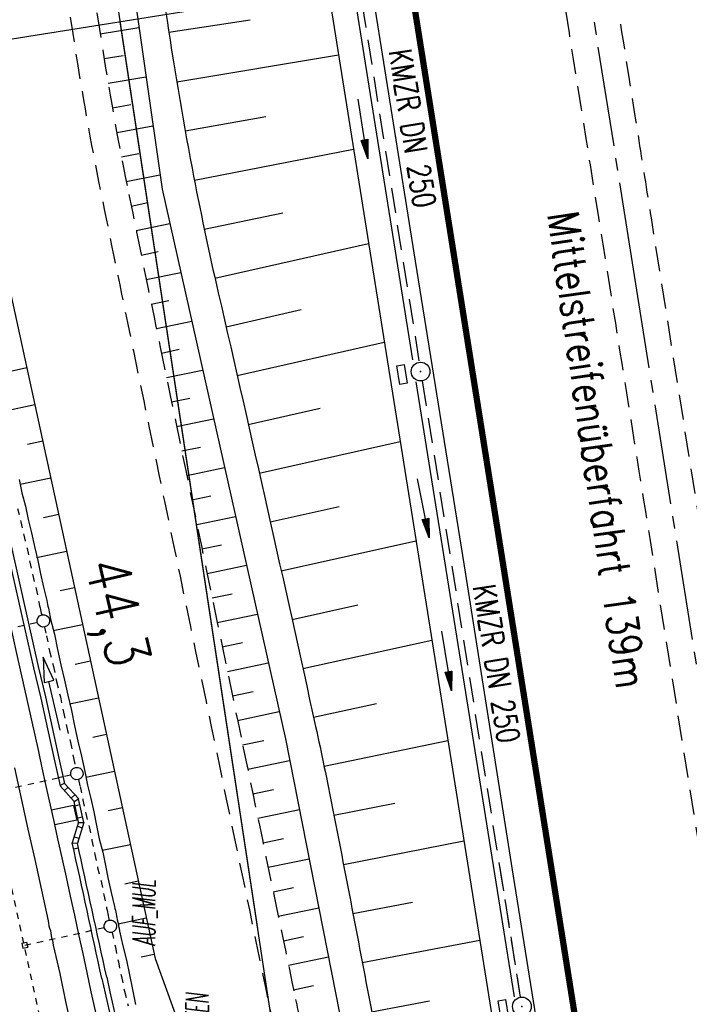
# Model space of a CAD drawing. Extents: x 447693 to 448165, y 439527 to 440695.
# Tile 85 of 88: x 447806 to 447859, y 440563 to 440642. Entities that reach past the tile are written whole.
import ezdxf
from ezdxf.enums import TextEntityAlignment as Align

# ---------------------------------------------------------------- set-up
doc = ezdxf.new("R2010")
doc.units = 0
doc.header["$LTSCALE"] = 2
doc.header["$MEASUREMENT"] = 0
for name, pattern in [('ACAD_ISO03W100', [0.5, 0.25, -0.25]), ('ACAD_ISO05W100', [0.5, 0.25, -0.25]), ('ACHSE', [5.5, 4, -0.5, 0.5, -0.5]), ('AUSGEZOGEN', [0]), ('GESTRICH-X2', [1.5, 1, -0.5])]:
    doc.linetypes.add(name, pattern=pattern)
doc.layers.get('0').update_dxf_attribs({"linetype": 'AUSGEZOGEN'})
for name, color, linetype in [('208-GRENZL-BAB', 7, 'AUSGEZOGEN'), ('209-GRENZL-BAB', 7, 'AUSGEZOGEN'), ('ACHSETOP', 250, 'ACHSE'), ('ANMERKUNG', 7, 'CONTINUOUS'), ('BOESCHG', 250, 'AUSGEZOGEN'), ('BW-SCHRIFT', 250, 'AUSGEZOGEN'), ('DB-Bahnachse', 7, 'CONTINUOUS'), ('DB-Boeschungen', 15, 'CONTINUOUS'), ('DB-Gleisachsen', 7, 'CONTINUOUS'), ('DB-Ingenieurbauwerke', 15, 'CONTINUOUS'), ('DB-Kabelanlagen', 15, 'CONTINUOUS'), ('DB-Tiefenentwässerung', 15, 'CONTINUOUS'), ('FBRTOP', 250, 'AUSGEZOGEN'), ('KANAL', 7, 'GESTRICH-X2'), ('MS-UEBERFAHRT', 250, 'GESTRICH-X2'), ('MULDE', 250, 'AUSGEZOGEN'), ('PFEIL', 7, 'CONTINUOUS'), ('PFEILTOP', 200, 'AUSGEZOGEN'), ('Planeinteilung', 250, 'CONTINUOUS'), ('RAHMEN', 7, 'AUSGEZOGEN'), ('SCHSYMBOL', 200, 'AUSGEZOGEN'), ('TEXTO', 4, 'CONTINUOUS'), ('WEG', 250, 'GESTRICH-X2')]:
    doc.layers.add(name, color=color, linetype=linetype)
doc.styles.add('ROMANS', font='romans.shx', dxfattribs={"width": 0.8})

# ---------------------------------------------------------------- blocks, each defined once
blk = doc.blocks.new('GST')
at = {"color": 0}
blk.add_circle((0, 0), 0.75, dxfattribs=at)
blk.add_point((0, 0), dxfattribs=at)
blk = doc.blocks.new('17')
blk.add_lwpolyline([(-0.755, -1.218), (0.748, -1.218), (0.748, -1.801), (-0.755, -1.801)], close=True)
blk.add_blockref('GST', (0, 0))
blk = doc.blocks.new('1135297')
at = {"layer": 'RAHMEN'}
blk.add_line((25, 292), (25, 5), dxfattribs=at)
blk = doc.blocks.new('PFEIL2')
at = {"color": 0}
for p, q in [((0.88, 0.002), (-2.401, -0.012)), ((0.881, -0.271), (0.879, 0.276)), ((0.879, 0.276), (2.429, 0.009)), ((0.911, 0.27), (0.879, 0.265)), ((0.965, 0.261), (0.879, 0.246)), ((1.019, 0.252), (0.879, 0.228)), ((1.073, 0.242), (0.879, 0.209)), ((1.127, 0.233), (0.879, 0.191)), ((1.181, 0.224), (0.879, 0.172)), ((1.235, 0.214), (0.879, 0.154)), ((1.289, 0.205), (0.879, 0.135)), ((1.343, 0.196), (0.879, 0.117)), ((1.397, 0.187), (0.879, 0.098)), ((1.451, 0.177), (0.879, 0.08)), ((1.505, 0.168), (0.879, 0.061)), ((1.559, 0.159), (0.88, 0.043)), ((1.613, 0.149), (0.88, 0.024)), ((1.668, 0.14), (0.88, 0.006)), ((1.722, 0.131), (0.88, -0.013)), ((1.776, 0.121), (0.88, -0.031)), ((1.83, 0.112), (0.88, -0.05)), ((1.884, 0.103), (0.88, -0.068)), ((1.938, 0.094), (0.88, -0.087)), ((1.992, 0.084), (0.88, -0.105)), ((2.046, 0.075), (0.88, -0.124)), ((2.1, 0.066), (0.88, -0.142)), ((2.154, 0.056), (0.88, -0.161)), ((2.208, 0.047), (0.88, -0.179)), ((2.262, 0.038), (0.881, -0.198)), ((2.316, 0.029), (0.881, -0.216)), ((2.37, 0.019), (0.881, -0.235)), ((2.424, 0.01), (0.881, -0.253)), ((2.429, 0.009), (0.881, -0.271))]:
    blk.add_line(p, q, dxfattribs=at)

msp = doc.modelspace()

# ---------------------------------------------------------------- linework, layer by layer
at = {"layer": '208-GRENZL-BAB', "flags": 128}
msp.add_lwpolyline([(447824.921, 440569.376), (447810.169, 440666.595)], dxfattribs=at)
at = {"layer": '209-GRENZL-BAB', "flags": 128}
msp.add_lwpolyline([(447825.967, 440562.481), (447813.92, 440641.878)], dxfattribs=at)
at = {"layer": 'ACHSETOP'}
msp.add_lwpolyline([(447846.968, 440672.451), (447854.979, 440622.107), (447866.765, 440548.039), (447886.407, 440424.592), (447902.122, 440325.834), (447913.908, 440251.766), (447929.622, 440153.009), (447941.408, 440078.94), (447949.265, 440029.562), (447961.051, 439955.493), (447972.836, 439881.425), (447988.551, 439782.668), (448008.194, 439659.221), (448023.908, 439560.463), (448025.326, 439551.552)], dxfattribs=at)
at = {"layer": 'BOESCHG'}
for p, q in [((447817.814, 440641.038), (447824.306, 440642.025)), ((447812.31, 440640.923), (447815.416, 440641.412)), ((447812.624, 440638.947), (447814.161, 440639.195)), ((447818.441, 440637.087), (447831.4, 440639.234)), ((447812.949, 440636.974), (447815.978, 440637.485)), ((447813.289, 440635.003), (447814.774, 440635.265)), ((447819.121, 440633.146), (447825.561, 440634.301)), ((447813.644, 440633.035), (447816.539, 440633.569)), ((447814.014, 440631.069), (447815.417, 440631.339)), ((447819.854, 440629.213), (447832.601, 440631.683)), ((447814.399, 440629.107), (447817.101, 440629.647)), ((447814.797, 440627.147), (447816.123, 440627.418)), ((447820.645, 440625.292), (447826.922, 440626.608)), ((447815.198, 440625.187), (447817.886, 440625.738)), ((447821.496, 440621.384), (447833.798, 440624.159)), ((447815.6, 440623.228), (447816.962, 440623.508)), ((447816.003, 440621.269), (447818.761, 440621.837)), ((447816.407, 440619.31), (447817.803, 440619.598)), ((447822.39, 440617.485), (447828.405, 440618.866)), ((447816.811, 440617.352), (447819.637, 440617.936)), ((447823.282, 440613.586), (447835.053, 440616.272)), ((447817.216, 440615.393), (447818.646, 440615.689)), ((447817.622, 440613.435), (447820.513, 440614.033)), ((447818.027, 440611.476), (447819.489, 440611.779)), ((447824.17, 440609.686), (447829.928, 440610.992)), ((447818.433, 440609.518), (447821.39, 440610.13)), ((447825.052, 440605.784), (447836.32, 440608.326)), ((447818.839, 440607.559), (447820.333, 440607.869)), ((447819.244, 440605.601), (447822.266, 440606.227)), ((447819.65, 440603.643), (447821.177, 440603.959)), ((447825.93, 440601.882), (447831.442, 440603.118)), ((447820.057, 440601.684), (447823.142, 440602.324)), ((447826.803, 440597.978), (447837.589, 440600.383)), ((447820.463, 440599.726), (447822.021, 440600.049)), ((447820.869, 440597.768), (447824.018, 440598.421)), ((447821.276, 440595.809), (447822.866, 440596.14)), ((447827.671, 440594.073), (447832.947, 440595.243)), ((447821.682, 440593.851), (447824.894, 440594.518)), ((447828.534, 440590.168), (447838.856, 440592.442)), ((447822.089, 440591.893), (447823.711, 440592.23)), ((447822.496, 440589.935), (447825.771, 440590.615)), ((447822.903, 440587.977), (447824.556, 440588.32)), ((447829.392, 440586.261), (447834.441, 440587.367)), ((447823.31, 440586.018), (447826.647, 440586.712)), ((447823.717, 440584.06), (447825.401, 440584.411)), ((447830.231, 440582.35), (447840.139, 440584.409)), ((447824.125, 440582.102), (447827.478, 440582.8)), ((447824.532, 440580.144), (447826.199, 440580.491)), ((447831.02, 440578.428), (447835.904, 440579.386)), ((447824.939, 440578.186), (447828.254, 440578.876)), ((447825.347, 440576.228), (447826.994, 440576.571)), ((447831.785, 440574.502), (447841.422, 440576.372)), ((447825.754, 440574.27), (447829.029, 440574.952)), ((447826.162, 440572.312), (447827.79, 440572.651)), ((447832.543, 440570.575), (447837.3, 440571.488)), ((447826.569, 440570.354), (447829.805, 440571.028)), ((447826.977, 440568.396), (447828.585, 440568.731)), ((447833.294, 440566.646), (447842.69, 440568.431)), ((447827.385, 440566.438), (447830.581, 440567.103)), ((447827.792, 440564.48), (447829.38, 440564.811)), ((447834.037, 440562.715), (447838.68, 440563.589))]:
    msp.add_line(p, q, dxfattribs=at)
for points in [[(447811.773, 440666.85), (447817.264, 440628.507), (447827.134, 440584.542), (447831.82, 440560.833), (447834.408, 440549.785), (447836.095, 440540.112)], [(447795.777, 440664.305), (447804.558, 440622.889), (447816.709, 440566.977)]]:
    msp.add_lwpolyline(points, dxfattribs=at)
msp.add_lwpolyline([(447813.811, 440667.175, -0.003673), (447817.555, 440642.782, 0.010687), (447819.673, 440630.164, 0.009698), (447821.764, 440620.212, -0.002774), (447829.555, 440585.522, -0.005397), (447830.913, 440578.978, -0.002074), (447834.191, 440561.9)], format="xyb", dxfattribs=at)
at = {"layer": 'BOESCHG', "flags": 128}
msp.add_lwpolyline([(447816.709, 440566.977), (447819.985, 440557.905)], dxfattribs=at)
at = {"layer": 'DB-Bahnachse', "linetype": 'ACAD_ISO05W100'}
msp.add_ellipse((443814.895, 439698.334), major_axis=(-966.059, 3969.125), ratio=1, start_param=4.666677, end_param=4.691192, dxfattribs=at)
at = {"layer": 'DB-Boeschungen', "linetype": 'Continuous'}
for p, q in [((447806.446, 440614.2), (447805.127, 440613.927)), ((447804.598, 440610.754), (447807.083, 440611.269)), ((447807.721, 440608.337), (447806.5, 440608.084)), ((447805.831, 440605.29), (447806.054, 440604.213)), ((447805.912, 440604.899), (447808.358, 440605.405)), ((447806.054, 440604.213), (447806.326, 440603.146)), ((447806.326, 440603.146), (447806.55, 440602.069)), ((447806.55, 440602.069), (447806.822, 440601.002)), ((447808.995, 440602.474), (447807.78, 440602.222)), ((447806.822, 440601.002), (447807.045, 440599.925)), ((447807.045, 440599.925), (447807.327, 440598.809)), ((447807.227, 440599.044), (447809.632, 440599.542)), ((447807.327, 440598.809), (447807.55, 440597.732)), ((447807.55, 440597.732), (447807.773, 440596.655)), ((447807.773, 440596.655), (447808.045, 440595.588)), ((447810.269, 440596.61), (447809.122, 440596.372)), ((447808.045, 440595.588), (447808.076, 440595.441)), ((447808.076, 440595.441), (447808.106, 440595.294)), ((447808.106, 440595.294), (447808.136, 440595.147)), ((447808.136, 440595.147), (447808.167, 440595)), ((447808.167, 440595), (447808.197, 440594.853)), ((447808.197, 440594.853), (447808.228, 440594.707)), ((447808.228, 440594.707), (447808.258, 440594.56)), ((447808.258, 440594.56), (447808.288, 440594.413)), ((447808.288, 440594.413), (447808.319, 440594.266)), ((447808.319, 440594.266), (447808.349, 440594.119)), ((447808.349, 440594.119), (447808.652, 440592.905)), ((447808.542, 440593.189), (447810.906, 440593.678)), ((447808.652, 440592.905), (447808.905, 440591.681)), ((447808.905, 440591.681), (447809.159, 440590.457)), ((447809.159, 440590.457), (447809.461, 440589.243)), ((447811.543, 440590.747), (447810.31, 440590.491)), ((447809.461, 440589.243), (447809.715, 440588.019)), ((447809.715, 440588.019), (447810.017, 440586.805)), ((447809.857, 440587.334), (447812.18, 440587.815)), ((447810.017, 440586.805), (447810.271, 440585.581)), ((447810.271, 440585.581), (447810.524, 440584.357)), ((447812.818, 440584.883), (447811.714, 440584.655)), ((447810.524, 440584.357), (447810.827, 440583.143)), ((447810.827, 440583.143), (447811.08, 440581.919)), ((447811.08, 440581.919), (447811.303, 440580.842)), ((447811.172, 440581.479), (447813.455, 440581.952)), ((447811.303, 440580.842), (447811.575, 440579.775)), ((447811.575, 440579.775), (447811.799, 440578.698)), ((447814.092, 440579.02), (447812.963, 440578.786)), ((447811.799, 440578.698), (447812.022, 440577.621)), ((447812.022, 440577.621), (447812.245, 440576.544)), ((447812.245, 440576.544), (447812.517, 440575.477)), ((447812.486, 440575.624), (447814.729, 440576.088)), ((447812.517, 440575.477), (447812.74, 440574.4)), ((447812.74, 440574.4), (447812.963, 440573.322)), ((447812.963, 440573.322), (447813.186, 440572.245)), ((447815.366, 440573.156), (447814.275, 440572.93)), ((447813.186, 440572.245), (447813.468, 440571.129)), ((447813.468, 440571.129), (447813.499, 440570.983)), ((447813.499, 440570.983), (447813.529, 440570.836)), ((447813.529, 440570.836), (447813.559, 440570.689)), ((447813.559, 440570.689), (447813.59, 440570.542)), ((447813.59, 440570.542), (447813.62, 440570.395)), ((447813.62, 440570.395), (447813.651, 440570.248)), ((447813.651, 440570.248), (447813.681, 440570.101)), ((447813.681, 440570.101), (447813.712, 440569.954)), ((447813.712, 440569.954), (447813.742, 440569.807)), ((447813.742, 440569.807), (447813.772, 440569.661)), ((447813.752, 440569.758), (447816.003, 440570.225)), ((447813.772, 440569.661), (447813.783, 440569.612)), ((447813.783, 440569.612), (447813.793, 440569.563)), ((447813.793, 440569.563), (447813.803, 440569.514)), ((447813.803, 440569.514), (447813.813, 440569.465)), ((447813.813, 440569.465), (447813.823, 440569.416)), ((447813.823, 440569.416), (447813.833, 440569.367)), ((447813.833, 440569.367), (447813.843, 440569.318)), ((447813.843, 440569.318), (447813.854, 440569.269)), ((447813.854, 440569.269), (447813.864, 440569.22)), ((447813.864, 440569.22), (447813.874, 440569.171)), ((447813.874, 440569.171), (447814.117, 440567.996)), ((447814.117, 440567.996), (447814.41, 440566.831)), ((447816.64, 440567.293), (447815.586, 440567.075)), ((447814.41, 440566.831), (447814.653, 440565.656)), ((447814.653, 440565.656), (447814.896, 440564.481)), ((447814.896, 440564.481), (447815.14, 440563.306))]:
    msp.add_line(p, q, dxfattribs=at)
at = {"layer": 'DB-Gleisachsen', "linetype": 'Continuous'}
for p, q in [((447805.458, 440582.217), (447805.997, 440579.771)), ((447805.997, 440579.771), (447806.536, 440577.325)), ((447806.536, 440577.325), (447807.075, 440574.879)), ((447807.075, 440574.879), (447807.614, 440572.434)), ((447807.614, 440572.434), (447808.153, 440569.988)), ((447808.153, 440569.988), (447808.185, 440569.79)), ((447808.185, 440569.79), (447808.216, 440569.593)), ((447808.216, 440569.593), (447808.247, 440569.395)), ((447808.247, 440569.395), (447808.328, 440569.206)), ((447808.328, 440569.206), (447808.359, 440569.008)), ((447808.359, 440569.008), (447808.39, 440568.811)), ((447808.39, 440568.811), (447808.422, 440568.613)), ((447808.422, 440568.613), (447808.502, 440568.423)), ((447808.502, 440568.423), (447808.534, 440568.226)), ((447808.534, 440568.226), (447808.565, 440568.028)), ((447808.565, 440568.028), (447809.073, 440565.78)), ((447809.073, 440565.78), (447809.531, 440563.524)), ((447809.531, 440563.524), (447810.039, 440561.276))]:
    msp.add_line(p, q, dxfattribs=at)
at = {"layer": 'DB-Ingenieurbauwerke', "linetype": 'ACAD_ISO03W100'}
for p, q in [((447800.847, 440592.445), (447807.279, 440593.862)), ((447803.589, 440580.249), (447809.962, 440581.654)), ((447806.28, 440568.042), (447812.643, 440569.445))]:
    msp.add_line(p, q, dxfattribs=at)
at = {"layer": 'DB-Ingenieurbauwerke', "linetype": 'Continuous'}
for p, q in [((447810.192, 440579.208), (447808.427, 440578.823)), ((447810.192, 440579.208), (447810.448, 440578.035)), ((447810.448, 440578.035), (447808.689, 440577.651)), ((447806.04, 440568.192), (447806.43, 440568.282)), ((447806.04, 440568.192), (447806.13, 440567.802)), ((447806.43, 440568.282), (447806.52, 440567.892)), ((447806.13, 440567.802), (447806.52, 440567.892))]:
    msp.add_line(p, q, dxfattribs=at)
for major_axis, start_param, end_param in [((-967.675, 3973.312), 4.690695, 4.711684), ((-966.91, 3973.498), 4.66641, 4.690888), ((-966.31, 3964.484), 4.66603, 4.690508)]:
    msp.add_ellipse((443814.895, 439698.334), major_axis=major_axis, ratio=1, start_param=start_param, end_param=end_param, dxfattribs=at)
at = {"layer": 'DB-Kabelanlagen', "linetype": 'Continuous'}
for p, q in [((447802.373, 440610.611), (447806.965, 440590.23)), ((447802.763, 440610.702), (447807.355, 440590.318)), ((447806.965, 440590.23), (447807.553, 440587.792)), ((447807.352, 440590.332), (447807.94, 440587.894)), ((447807.553, 440587.792), (447808.092, 440585.347)), ((447807.94, 440587.894), (447808.479, 440585.448)), ((447808.092, 440585.347), (447808.632, 440582.901)), ((447808.479, 440585.448), (447809.019, 440583.002)), ((447809.019, 440583.002), (447809.468, 440580.961)), ((447808.632, 440582.901), (447809.102, 440580.768)), ((447808.953, 440581.441), (447809.346, 440581.519)), ((447809.451, 440580.981), (447809.083, 440580.789)), ((447810.228, 440579.53), (447809.102, 440580.768)), ((447809.748, 440580.667), (447809.444, 440580.391)), ((447810.598, 440579.732), (447809.468, 440580.961)), ((447809.995, 440579.786), (447810.298, 440580.062)), ((447810.228, 440579.53), (447810.593, 440579.739)), ((447810.589, 440577.874), (447810.229, 440579.53)), ((447810.302, 440579.192), (447810.693, 440579.277)), ((447811.007, 440577.836), (447810.593, 440579.739)), ((447810.514, 440578.215), (447810.891, 440578.3)), ((447810.59, 440577.877), (447810.078, 440576.231)), ((447810.487, 440577.546), (447810.879, 440577.425)), ((447811.007, 440577.836), (447810.496, 440576.194)), ((447810.585, 440577.861), (447811.007, 440577.836)), ((447810.226, 440576.706), (447810.618, 440576.587)), ((447810.079, 440576.233), (447810.496, 440576.194)), ((447810.574, 440575.801), (447810.184, 440575.724)), ((447812.447, 440565.379), (447812.705, 440564.208)), ((447812.836, 440565.473), (447813.092, 440564.309)), ((447812.705, 440564.208), (447813.213, 440561.96)), ((447813.092, 440564.309), (447813.6, 440562.061))]:
    msp.add_line(p, q, dxfattribs=at)
for major_axis, start_param, end_param in [((-969.424, 3973.966), 4.686704, 4.689419), ((-934.335, 3982.773), 4.69555, 4.698232)]:
    msp.add_ellipse((443814.895, 439698.334), major_axis=major_axis, ratio=1, start_param=start_param, end_param=end_param, dxfattribs=at)
at = {"layer": 'DB-Tiefenentwässerung', "linetype": 'ACAD_ISO03W100'}
for p, q in [((447805.7, 440602.966), (447805.972, 440601.899)), ((447805.972, 440601.899), (447806.195, 440600.821)), ((447806.195, 440600.821), (447806.467, 440599.754)), ((447806.467, 440599.754), (447806.69, 440598.677)), ((447806.69, 440598.677), (447806.913, 440597.6)), ((447806.913, 440597.6), (447807.186, 440596.533)), ((447807.186, 440596.533), (447807.409, 440595.456)), ((447807.409, 440595.456), (447807.439, 440595.309)), ((447807.439, 440595.309), (447807.469, 440595.162)), ((447807.469, 440595.162), (447807.5, 440595.015)), ((447807.5, 440595.015), (447807.53, 440594.868)), ((447807.53, 440594.868), (447807.561, 440594.722)), ((447807.561, 440594.722), (447807.591, 440594.575)), ((447807.591, 440594.575), (447807.671, 440594.438)), ((447807.869, 440593.48), (447808.015, 440592.773)), ((447808.015, 440592.773), (447808.269, 440591.549)), ((447808.269, 440591.549), (447808.571, 440590.335)), ((447808.571, 440590.335), (447808.825, 440589.111)), ((447808.825, 440589.111), (447809.127, 440587.897)), ((447809.127, 440587.897), (447809.381, 440586.673)), ((447809.381, 440586.673), (447809.634, 440585.449)), ((447809.634, 440585.449), (447809.937, 440584.236)), ((447809.937, 440584.236), (447810.19, 440583.012)), ((447810.19, 440583.012), (447810.348, 440582.251)), ((447810.574, 440581.277), (447810.716, 440580.72)), ((447810.716, 440580.72), (447810.939, 440579.643)), ((447810.939, 440579.643), (447811.162, 440578.566)), ((447811.162, 440578.566), (447811.434, 440577.499)), ((447811.434, 440577.499), (447811.657, 440576.422)), ((447811.657, 440576.422), (447811.89, 440575.296)), ((447811.89, 440575.296), (447812.113, 440574.219)), ((447812.113, 440574.219), (447812.386, 440573.152)), ((447812.386, 440573.152), (447812.609, 440572.075)), ((447812.609, 440572.075), (447812.832, 440570.998)), ((447812.832, 440570.998), (447812.862, 440570.851)), ((447812.862, 440570.851), (447812.893, 440570.704)), ((447812.893, 440570.704), (447812.923, 440570.557)), ((447812.923, 440570.557), (447812.953, 440570.41)), ((447812.953, 440570.41), (447812.984, 440570.263)), ((447812.984, 440570.263), (447813.014, 440570.116)), ((447813.014, 440570.116), (447813.03, 440570.042)), ((447813.276, 440569.098), (447813.286, 440569.049)), ((447813.286, 440569.049), (447813.53, 440567.874)), ((447813.53, 440567.874), (447813.773, 440566.699)), ((447813.773, 440566.699), (447814.016, 440565.524)), ((447814.016, 440565.524), (447814.26, 440564.349)), ((447814.26, 440564.349), (447814.552, 440563.184))]:
    msp.add_line(p, q, dxfattribs=at)
at = {"layer": 'DB-Tiefenentwässerung', "linetype": 'Continuous'}
for p, q in [((447807.759, 440591.082), (447807.819, 440589.043)), ((447808.598, 440589.223), (447807.759, 440591.082)), ((447807.819, 440589.043), (447808.209, 440589.133)), ((447808.209, 440589.133), (447808.598, 440589.223)), ((447809.108, 440585.236), (447808.209, 440589.133))]:
    msp.add_line(p, q, dxfattribs=at)
for centre, start_param, end_param in [((447807.767, 440593.97), 2.595086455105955, 8.878271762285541), ((447810.45, 440581.761), 2.59508645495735, 8.878271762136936), ((447813.131, 440569.552), 2.595086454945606, 8.878271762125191)]:
    msp.add_ellipse(centre, major_axis=(-0.354, 0.354), ratio=1, start_param=start_param, end_param=end_param, dxfattribs=at)
at = {"layer": 'FBRTOP', "const_width": 0.5}
msp.add_lwpolyline([(447833.142, 440670.251), (447841.153, 440619.907), (447852.939, 440545.839), (447872.581, 440422.392), (447888.296, 440323.634), (447900.082, 440249.566), (447915.796, 440150.809), (447927.582, 440076.74), (447935.439, 440027.362), (447947.225, 439953.293), (447959.01, 439879.225), (447974.725, 439780.468), (447994.368, 439657.021), (448010.082, 439558.263), (448011.5, 439549.352)], dxfattribs=at)
at = {"layer": 'FBRTOP', "flags": 128}
msp.add_lwpolyline([(447830.103, 440669.767), (447833.632, 440647.167), (447837.53, 440622.73), (447841.455, 440598.378), (447845.369, 440573.549), (447849.307, 440548.911), (447853.229, 440524.342), (447857.141, 440499.74)], dxfattribs=at)
at = {"layer": 'KANAL'}
for p, q in [((447831.844, 440652.281), (447837.844, 440614.656)), ((447838.094, 440613.156), (447845.938, 440563.875)), ((447844.269, 440574.358), (447845.938, 440563.875))]:
    msp.add_line(p, q, dxfattribs=at)
at = {"layer": 'MS-UEBERFAHRT', "flags": 128}
for points in [[(447848.15, 440651.549, -0.000006), (447853.546, 440617.771, -0.000011), (447856.295, 440600.555), (447864.145, 440551.394, -0.000267), (447865.9, 440540.363, -0.000114), (447869.981, 440514.593)], [(447874.057, 440515.262, 0.000089), (447872.491, 440525.207, 0.000456), (447872.183, 440527.152, 0.000019), (447865.022, 440572.043, -0.000204), (447864.355, 440576.234), (447856.432, 440626.189, -0.000071), (447855.385, 440632.796, -0.000024), (447852.329, 440652.106)]]:
    msp.add_lwpolyline(points, format="xyb", dxfattribs=at)
at = {"layer": 'MULDE'}
msp.add_lwpolyline([(447828.748, 440655.917), (447829.267, 440652.643, 0.000166), (447829.267, 440652.642), (447835.492, 440613.514, 0.000137), (447835.492, 440613.514), (447843.598, 440562.744), (447848.945, 440528.455), (447855.768, 440485.647), (447858.652, 440467.149), (447858.743, 440466.543)], format="xyb", dxfattribs=at)
for points in [[(447831.348, 440652.29), (447837.303, 440614.859)], [(447837.587, 440613.079), (447845.439, 440563.898)]]:
    msp.add_lwpolyline(points, dxfattribs=at)
at = {"layer": 'WEG', "flags": 128}
msp.add_lwpolyline([(447806.323, 440665.983, 0.003173), (447810.377, 440639.28, 0.011119), (447812.484, 440627.645, 0.000655), (447814.969, 440615.562, 0.000247), (447821.617, 440583.52, 0.000061), (447825.835, 440563.253, 0.000361), (447826.545, 440559.857, 0.008688), (447827.661, 440554.96, -0.006361), (447829.181, 440548.433, -0.007885), (447829.724, 440545.76, 0.002269), (447831.553, 440536.2, 0.010951), (447832.207, 440533.213, 0.016227), (447837.971, 440512.374)], format="xyb", dxfattribs=at)
at = {"layer": 'WEG'}
msp.add_lwpolyline([(447808.464, 440666.324, 0.003176), (447812.517, 440639.619, 0.011119), (447814.608, 440628.079, 0.000655), (447817.091, 440616.001, 0.000247), (447823.739, 440583.961, 0.000061), (447827.957, 440563.695, 0.000361), (447828.666, 440560.302, 0.008688), (447829.766, 440555.479, -0.006361), (447831.298, 440548.898, -0.007885), (447831.854, 440546.158, 0.002269), (447833.68, 440536.617, 0.010951), (447834.314, 440533.723, 0.0166), (447840.188, 440512.548)], format="xyb", dxfattribs=at)

# ---------------------------------------------------------------- block references
at = {"layer": 'PFEIL'}
for p, rotation in [((447833.338, 440633.309), 279.0397999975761), ((447840.051, 440590.777), 279.0711999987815)]:
    msp.add_blockref('PFEIL2', p, dxfattribs=dict(at, rotation=rotation))
at = {"layer": 'PFEILTOP', "rotation": 280.9901328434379}
msp.add_blockref('PFEIL2', (447838.178, 440602.983), dxfattribs=at)
at = {"layer": 'Planeinteilung', "linetype": 'Continuous', "rotation": 279.0411497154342}
msp.add_blockref('1135297', (447692.942, 440647.942), dxfattribs=at)
at = {"layer": 'SCHSYMBOL', "rotation": 279.0411}
for p in [(447837.961, 440613.907), (447846.067, 440563.136)]:
    msp.add_blockref('17', p, dxfattribs=at)

# ---------------------------------------------------------------- texts
at = {"layer": 'ANMERKUNG', "style": 'ROMANS', "oblique": 7, "width": 0.5}
for s, p in [('AUF_MUL', (447816.709, 440567.977)), ('A_OFFEN', (447820.977, 440559.034))]:
    msp.add_text(s, height=1.8, rotation=90, dxfattribs=at).set_placement(p)
at = {"layer": 'BW-SCHRIFT', "style": 'ROMANS', "width": 0.8}
msp.add_text('Mittelstreifenüberfahrt 139m', height=2.5, rotation=278.27511, dxfattribs=at).set_placement((447848.091, 440626.525))
at = {"layer": 'DB-Bahnachse', "linetype": 'Continuous', "style": 'ROMANS', "oblique": 360, "width": 0.8334}
msp.add_text('44,3', height=3.5, rotation=283.02069, dxfattribs=at).set_placement((447811.075, 440598.544))
at = {"layer": 'TEXTO', "style": 'ROMANS', "width": 0.75}
for rotation, p in [(279.0398, (447836.417, 440633.222)), (279.0712, (447843.145, 440590.416))]:
    msp.add_text('KMZR DN 250', height=1.8, rotation=rotation, dxfattribs=at).set_placement(p, align=Align.CENTER)

doc.saveas('drawing.dxf')
